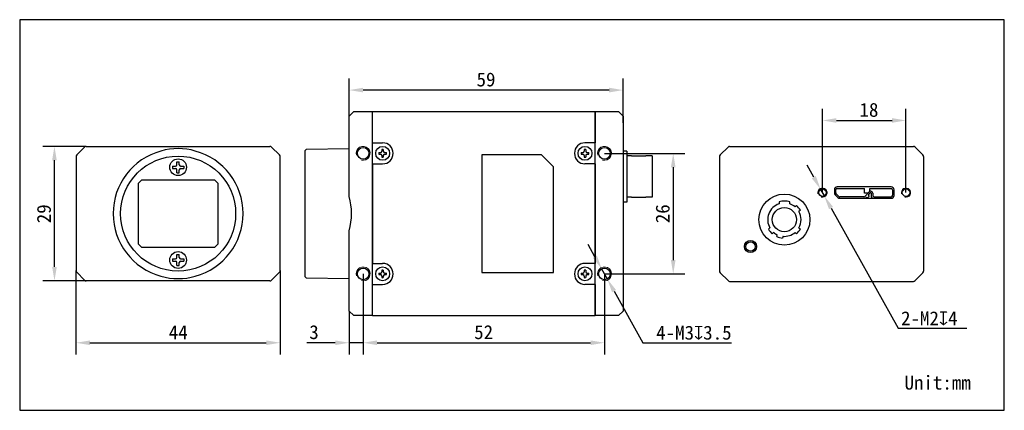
# Model space of a CAD drawing. Header units: millimetres. Extents: x 39 to 251, y 67 to 151.
import ezdxf

# ---------------------------------------------------------------- set-up
doc = ezdxf.new("R2010")
doc.units = ezdxf.units.MM
doc.header["$LTSCALE"] = 16.335
doc.header["$PDMODE"] = 3
doc.header["$PDSIZE"] = 8
doc.layers.get('0').update_dxf_attribs({"linetype": 'CONTINUOUS', "lineweight": 30})
doc.layers.get('Defpoints').update_dxf_attribs({"linetype": 'CONTINUOUS'})
for name, color, linetype in [('D-01-32-26-0078CONTINUOUS_LINE', 7, 'CONTINUOUS'), ('D-01-32-26-0761CONTINUOUS_LINE', 7, 'CONTINUOUS'), ('D-01-34-26-0003CONTINUOUS_LINE', 7, 'CONTINUOUS'), ('D-01-35-26-0467CONTINUOUS_LINE', 7, 'CONTINUOUS'), ('D-01-36-26-0045CONTINUOUS_LINE', 7, 'CONTINUOUS'), ('D-01-36-26-0052CONTINUOUS_LINE', 7, 'CONTINUOUS'), ('D-01-36-26-0DXF_CONTINUOUS_LINE', 7, 'CONTINUOUS'), ('DIMENSION_OF_890WTEXT', 7, 'CONTINUOUS'), ('HOUGAICONTINUOUS_LINE', 7, 'CONTINUOUS'), ('HR10A-7R-6PBCONTINUOUS_LINE', 7, 'CONTINUOUS'), ('SC-CM2X3BCONTINUOUS_LINE', 7, 'CONTINUOUS'), ('SC-T1M2X3BCONTINUOUS_LINE', 7, 'CONTINUOUS'), ('ZX360D-B-10PCONTINUOUS_LINE', 7, 'CONTINUOUS')]:
    doc.layers.add(name, color=color, linetype=linetype)
doc.layers.add('DIMENSION_OF_890WDIMENSION', color=8, linetype='CONTINUOUS', lineweight=13)
doc.styles.get("Standard").update_dxf_attribs({"font": 'simfang.ttf'})
doc.dimstyles.new('DIMSTYLE_1', dxfattribs={"dimtxt": 3, "dimasz": 3, "dimexe": 2.5, "dimexo": 0, "dimgap": 0.75, "dimtad": 1, "dimdec": 3, "dimdsep": 46, "dimtxsty": 'STANDARD', "dimblk": '_FILLED', "dimblk1": '_FILLED', "dimblk2": '_FILLED', "dimcen": 0.09, "dimclrt": 3, "dimadec": 0, "dimazin": 0, "dimtp": 0.001, "dimtm": 0.001, "dimtfac": 1, "dimtdec": 3, "dimtofl": 0, "dimtmove": 0, "dimatfit": 3, "dimldrblk": '_FILLED', "dimfxl": 1, "dimtolj": 1, "dimarcsym": 0})
doc.dimstyles.new('DIMSTYLE_2', dxfattribs={"dimtxt": 3, "dimasz": 3, "dimexe": 2.5, "dimexo": 0, "dimtad": 1, "dimdec": 3, "dimdsep": 46, "dimtxsty": 'STANDARD', "dimblk": '_FILLED', "dimblk1": '_FILLED', "dimblk2": '_FILLED', "dimcen": 0.09, "dimclrt": 3, "dimadec": 0, "dimazin": 0, "dimtp": 0.001, "dimtm": 0.001, "dimtfac": 1, "dimtdec": 3, "dimtmove": 0, "dimatfit": 2, "dimldrblk": '_FILLED', "dimfxl": 1, "dimtolj": 1, "dimarcsym": 0})

# ---------------------------------------------------------------- blocks, each defined once
blk = doc.blocks.new('_FILLED')
at = {"color": 0, "linetype": 'ByBlock'}
blk.add_solid([(0, 0), (-1, 0.167), (-1, -0.167)], dxfattribs=at)
blk = doc.blocks.new('*D1')
at = {"layer": 'Defpoints', "color": 0, "lineweight": 30, "transparency": 16777216}
for p in [(51.08, 96.73), (95.08, 96.73), (95.08, 81.18)]:
    blk.add_point(p, dxfattribs=at)
at = {"layer": 'DIMENSION_OF_890WDIMENSION', "color": 0, "lineweight": -2, "transparency": 16777216}
for p, q in [((51.08, 96.73), (51.08, 78.68)), ((95.08, 96.73), (95.08, 78.68)), ((54.08, 81.18), (92.08, 81.18))]:
    blk.add_line(p, q, dxfattribs=at)
at = {"layer": 'DIMENSION_OF_890WDIMENSION', "color": 0, "lineweight": -2, "transparency": 16777216, "xscale": 3, "yscale": 3, "zscale": 3, "rotation": 180}
blk.add_blockref('_FILLED', (51.08, 81.18), dxfattribs=at)
at = {"layer": 'DIMENSION_OF_890WDIMENSION', "color": 0, "lineweight": -2, "transparency": 16777216, "xscale": 3, "yscale": 3, "zscale": 3}
blk.add_blockref('_FILLED', (95.08, 81.18), dxfattribs=at)
at = {"layer": 'DIMENSION_OF_890WDIMENSION', "color": 7, "lineweight": 15, "transparency": 16777216, "insert": (73.11, 84.93), "char_height": 3, "attachment_point": 2}
blk.add_mtext('\\A1;44', dxfattribs=at)
blk = doc.blocks.new('*D2')
at = {"layer": 'Defpoints', "color": 0, "lineweight": 30, "transparency": 16777216}
for p in [(46.44, 123.52), (53.29, 123.52), (53.29, 94.52)]:
    blk.add_point(p, dxfattribs=at)
at = {"layer": 'DIMENSION_OF_890WDIMENSION', "color": 0, "lineweight": -2, "transparency": 16777216}
for p, q in [((53.29, 123.52), (43.94, 123.52)), ((46.44, 97.52), (46.44, 120.52)), ((53.29, 94.52), (43.94, 94.52))]:
    blk.add_line(p, q, dxfattribs=at)
at = {"layer": 'DIMENSION_OF_890WDIMENSION', "color": 0, "lineweight": -2, "transparency": 16777216, "xscale": 3, "yscale": 3, "zscale": 3}
for p, rotation in [((46.44, 123.52), 90), ((46.44, 94.52), 270)]:
    blk.add_blockref('_FILLED', p, dxfattribs=dict(at, rotation=rotation))
at = {"layer": 'DIMENSION_OF_890WDIMENSION', "color": 7, "lineweight": 15, "transparency": 16777216, "insert": (42.66, 108.99), "char_height": 3, "attachment_point": 2, "rotation": 90}
blk.add_mtext('\\A1;29', dxfattribs=at)
blk = doc.blocks.new('*D3')
at = {"layer": 'Defpoints', "color": 0, "lineweight": 30, "transparency": 16777216}
for p in [(109.95, 135.66), (109.95, 128.61), (168.95, 128.61)]:
    blk.add_point(p, dxfattribs=at)
at = {"layer": 'DIMENSION_OF_890WDIMENSION', "color": 0, "lineweight": -2, "transparency": 16777216}
for p, q in [((109.95, 128.61), (109.95, 138.16)), ((168.95, 128.61), (168.95, 138.16)), ((165.95, 135.66), (112.95, 135.66))]:
    blk.add_line(p, q, dxfattribs=at)
at = {"layer": 'DIMENSION_OF_890WDIMENSION', "color": 0, "lineweight": -2, "transparency": 16777216, "xscale": 3, "yscale": 3, "zscale": 3, "rotation": 180}
blk.add_blockref('_FILLED', (109.95, 135.66), dxfattribs=at)
at = {"layer": 'DIMENSION_OF_890WDIMENSION', "color": 0, "lineweight": -2, "transparency": 16777216, "xscale": 3, "yscale": 3, "zscale": 3}
blk.add_blockref('_FILLED', (168.95, 135.66), dxfattribs=at)
at = {"layer": 'DIMENSION_OF_890WDIMENSION', "color": 7, "lineweight": 15, "transparency": 16777216, "insert": (139.43, 139.45), "char_height": 3, "attachment_point": 2}
blk.add_mtext('\\A1;59', dxfattribs=at)
blk = doc.blocks.new('*D4')
at = {"layer": 'Defpoints', "color": 0, "lineweight": 30, "transparency": 16777216}
for p in [(164.95, 122.02), (164.95, 96.02), (179.77, 96.02)]:
    blk.add_point(p, dxfattribs=at)
at = {"layer": 'DIMENSION_OF_890WDIMENSION', "color": 0, "lineweight": -2, "transparency": 16777216}
for p, q in [((164.95, 122.02), (182.27, 122.02)), ((179.77, 119.02), (179.77, 99.02)), ((164.95, 96.02), (182.27, 96.02))]:
    blk.add_line(p, q, dxfattribs=at)
at = {"layer": 'DIMENSION_OF_890WDIMENSION', "color": 0, "lineweight": -2, "transparency": 16777216, "xscale": 3, "yscale": 3, "zscale": 3}
for p, rotation in [((179.77, 122.02), 90), ((179.77, 96.02), 270)]:
    blk.add_blockref('_FILLED', p, dxfattribs=dict(at, rotation=rotation))
at = {"layer": 'DIMENSION_OF_890WDIMENSION', "color": 7, "lineweight": 15, "transparency": 16777216, "insert": (175.98, 109), "char_height": 3, "attachment_point": 2, "rotation": 90}
blk.add_mtext('\\A1;26', dxfattribs=at)
blk = doc.blocks.new('*D5')
at = {"layer": 'Defpoints', "color": 0, "lineweight": 30, "transparency": 16777216}
for p in [(112.95, 96.02), (164.95, 96.02), (164.95, 81.18)]:
    blk.add_point(p, dxfattribs=at)
at = {"layer": 'DIMENSION_OF_890WDIMENSION', "color": 0, "lineweight": -2, "transparency": 16777216}
for p, q in [((112.95, 96.02), (112.95, 78.68)), ((164.95, 96.02), (164.95, 78.68)), ((115.95, 81.18), (161.95, 81.18))]:
    blk.add_line(p, q, dxfattribs=at)
at = {"layer": 'DIMENSION_OF_890WDIMENSION', "color": 0, "lineweight": -2, "transparency": 16777216, "xscale": 3, "yscale": 3, "zscale": 3, "rotation": 180}
blk.add_blockref('_FILLED', (112.95, 81.18), dxfattribs=at)
at = {"layer": 'DIMENSION_OF_890WDIMENSION', "color": 0, "lineweight": -2, "transparency": 16777216, "xscale": 3, "yscale": 3, "zscale": 3}
blk.add_blockref('_FILLED', (164.95, 81.18), dxfattribs=at)
at = {"layer": 'DIMENSION_OF_890WDIMENSION', "color": 7, "lineweight": 15, "transparency": 16777216, "insert": (138.92, 84.97), "char_height": 3, "attachment_point": 2}
blk.add_mtext('\\A1;52', dxfattribs=at)
blk = doc.blocks.new('*D6')
at = {"layer": 'Defpoints', "color": 0, "lineweight": 30, "transparency": 16777216}
for p in [(229.92, 129.11), (211.92, 113.55), (229.92, 113.55)]:
    blk.add_point(p, dxfattribs=at)
at = {"layer": 'DIMENSION_OF_890WDIMENSION', "color": 0, "lineweight": -2, "transparency": 16777216}
for p, q in [((211.92, 113.55), (211.92, 131.61)), ((229.92, 113.55), (229.92, 131.61)), ((214.92, 129.11), (226.92, 129.11))]:
    blk.add_line(p, q, dxfattribs=at)
at = {"layer": 'DIMENSION_OF_890WDIMENSION', "color": 0, "lineweight": -2, "transparency": 16777216, "xscale": 3, "yscale": 3, "zscale": 3, "rotation": 180}
blk.add_blockref('_FILLED', (211.92, 129.11), dxfattribs=at)
at = {"layer": 'DIMENSION_OF_890WDIMENSION', "color": 0, "lineweight": -2, "transparency": 16777216, "xscale": 3, "yscale": 3, "zscale": 3}
blk.add_blockref('_FILLED', (229.92, 129.11), dxfattribs=at)
at = {"layer": 'DIMENSION_OF_890WDIMENSION', "color": 7, "lineweight": 15, "transparency": 16777216, "insert": (221.95, 132.9), "char_height": 3, "attachment_point": 2}
blk.add_mtext('\\A1;18', dxfattribs=at)
blk = doc.blocks.new('*D7')
at = {"layer": 'Defpoints', "color": 0, "lineweight": 30, "transparency": 16777216}
for p in [(164.35, 97.12), (165.56, 94.93)]:
    blk.add_point(p, dxfattribs=at)
at = {"layer": 'DIMENSION_OF_890WDIMENSION', "color": 0, "lineweight": -2, "transparency": 16777216}
for p, q in [((162.89, 99.74), (161.43, 102.36)), ((164.35, 97.12), (165.56, 94.93)), ((167.02, 92.31), (173.22, 81.18)), ((173.22, 81.18), (192.35, 81.18))]:
    blk.add_line(p, q, dxfattribs=at)
at = {"layer": 'DIMENSION_OF_890WDIMENSION', "color": 0, "lineweight": -2, "transparency": 16777216, "xscale": 3, "yscale": 3, "zscale": 3}
for p, rotation in [((164.35, 97.12), 299.1206922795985), ((165.56, 94.93), 119.1206922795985)]:
    blk.add_blockref('_FILLED', p, dxfattribs=dict(at, rotation=rotation))
at = {"layer": 'DIMENSION_OF_890WDIMENSION', "color": 7, "lineweight": 15, "transparency": 16777216, "insert": (192.35, 84.86), "char_height": 3, "attachment_point": 3}
blk.add_mtext('\\A1;4-M3{\\Fgdt|c134;x}3.5', dxfattribs=at)
blk = doc.blocks.new('*D8')
at = {"layer": 'Defpoints', "color": 0, "lineweight": 30, "transparency": 16777216}
for p in [(211.53, 114.25), (212.31, 112.85)]:
    blk.add_point(p, dxfattribs=at)
at = {"layer": 'DIMENSION_OF_890WDIMENSION', "color": 0, "lineweight": -2, "transparency": 16777216}
for p, q in [((210.07, 116.87), (208.61, 119.49)), ((211.53, 114.25), (212.31, 112.85)), ((213.78, 110.23), (228.23, 84.34)), ((228.23, 84.34), (243.02, 84.34))]:
    blk.add_line(p, q, dxfattribs=at)
at = {"layer": 'DIMENSION_OF_890WDIMENSION', "color": 0, "lineweight": -2, "transparency": 16777216, "xscale": 3, "yscale": 3, "zscale": 3}
for p, rotation in [((211.53, 114.25), 299.1698304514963), ((212.31, 112.85), 119.1698304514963)]:
    blk.add_blockref('_FILLED', p, dxfattribs=dict(at, rotation=rotation))
at = {"layer": 'DIMENSION_OF_890WDIMENSION', "color": 7, "lineweight": 15, "transparency": 16777216, "insert": (228.86, 87.96), "char_height": 3, "attachment_point": 1}
blk.add_mtext('\\A1;2-M2{\\Fgdt|c134;x}4', dxfattribs=at)
blk = doc.blocks.new('*D11')
at = {"layer": 'Defpoints', "color": 0, "lineweight": 30, "transparency": 16777216}
for p in [(112.95, 96.02), (109.95, 88.02), (109.95, 81.18)]:
    blk.add_point(p, dxfattribs=at)
at = {"layer": 'DIMENSION_OF_890WDIMENSION', "color": 0, "lineweight": -2, "transparency": 16777216}
for p, q in [((112.95, 96.02), (112.95, 78.68)), ((109.95, 88.02), (109.95, 78.68)), ((106.95, 81.18), (100.79, 81.18)), ((112.95, 81.18), (109.95, 81.18)), ((115.95, 81.18), (118.95, 81.18))]:
    blk.add_line(p, q, dxfattribs=at)
at = {"layer": 'DIMENSION_OF_890WDIMENSION', "color": 0, "lineweight": -2, "transparency": 16777216, "xscale": 3, "yscale": 3, "zscale": 3}
blk.add_blockref('_FILLED', (109.95, 81.18), dxfattribs=at)
at = {"layer": 'DIMENSION_OF_890WDIMENSION', "color": 0, "lineweight": -2, "transparency": 16777216, "xscale": 3, "yscale": 3, "zscale": 3, "rotation": 180}
blk.add_blockref('_FILLED', (112.95, 81.18), dxfattribs=at)
at = {"layer": 'DIMENSION_OF_890WDIMENSION', "color": 7, "lineweight": 15, "transparency": 16777216, "insert": (102.37, 83.45), "char_height": 3, "attachment_point": 5}
blk.add_mtext('\\A1;3', dxfattribs=at)

msp = doc.modelspace()

# ---------------------------------------------------------------- linework, layer by layer
for p, q in [((38.9483, 150.8402), (38.9483, 66.6148)), ((251.1111, 150.8402), (38.9483, 150.8402)), ((251.1111, 66.6148), (251.1111, 150.8402)), ((38.9483, 66.6148), (251.1111, 66.6148))]:
    msp.add_line(p, q)
at = {"lineweight": 30}
for p, q in [((170.7542, 121.4497), (173.8542, 121.4497)), ((189.724, 121.309), (189.724, 121.2173)), ((233.724, 121.309), (233.724, 121.2173)), ((170.7542, 112.5997), (173.8542, 112.5997)), ((215.099, 114.4744), (216.6834, 114.4244)), ((221.4136, 112.5091), (221.4829, 112.4449)), ((221.8213, 112.9493), (221.8906, 112.8852)), ((226.749, 112.6244), (226.7673, 112.625))]:
    msp.add_line(p, q, dxfattribs=at)
at = {"layer": 'D-01-32-26-0078CONTINUOUS_LINE', "color": 7, "lineweight": 30}
for p, q in [((191.5775, 123.378), (189.8763, 121.6767)), ((191.9311, 123.5244), (231.5169, 123.5244)), ((231.8704, 123.378), (233.5717, 121.6767))]:
    msp.add_line(p, q, dxfattribs=at)
for centre, radius, start, end in [((191.9311, 123.0244), 0.5, 90, 135), ((231.5169, 123.0244), 0.5, 45, 90), ((190.244, 121.309), 0.52, 135, 180), ((233.204, 121.309), 0.52, 0, 45)]:
    msp.add_arc(centre, radius, start, end, dxfattribs=at)
at = {"layer": 'D-01-32-26-0761CONTINUOUS_LINE', "color": 7, "lineweight": 30}
for p, q in [((64.5316, 115.6244), (65.2316, 116.3244)), ((64.5316, 102.4244), (64.5316, 115.6244)), ((65.2316, 116.3244), (80.9316, 116.3244)), ((80.9316, 116.3244), (81.6316, 115.6244)), ((81.6316, 115.6244), (81.6316, 102.4244)), ((65.2316, 101.7244), (64.5316, 102.4244)), ((81.6316, 102.4244), (80.9316, 101.7244)), ((80.9316, 101.7244), (65.2316, 101.7244))]:
    msp.add_line(p, q, dxfattribs=at)
at = {"layer": 'D-01-34-26-0003CONTINUOUS_LINE', "color": 7, "lineweight": 30}
for p, q in [((114.9542, 124.2884), (114.9542, 131.0244)), ((114.9542, 131.0244), (162.9542, 131.0244)), ((162.9542, 131.0244), (162.9542, 124.2884)), ((114.9542, 124.2884), (117.1542, 124.2884)), ((162.9542, 124.2884), (160.7542, 124.2884)), ((138.5542, 121.7244), (138.5542, 96.3244)), ((151.3542, 121.7244), (138.5542, 121.7244)), ((151.3542, 121.7244), (153.9542, 119.1244)), ((114.9542, 119.7604), (114.9542, 98.2884)), ((114.9542, 119.7604), (117.1542, 119.7604)), ((153.9542, 96.3244), (153.9542, 119.1244)), ((162.9542, 119.7604), (160.7542, 119.7604)), ((162.9542, 119.7604), (162.9542, 98.2884)), ((114.9542, 98.2884), (117.1542, 98.2884)), ((162.9542, 98.2884), (160.7542, 98.2884)), ((138.5542, 96.3244), (153.9542, 96.3244)), ((114.9542, 87.0244), (114.9542, 93.7604)), ((114.9542, 93.7604), (117.1542, 93.7604)), ((162.9542, 93.7604), (160.7542, 93.7604)), ((162.9542, 93.7604), (162.9542, 87.0244)), ((114.9542, 87.0244), (162.9542, 87.0244))]:
    msp.add_line(p, q, dxfattribs=at)
at = {"layer": 'D-01-34-26-0003CONTINUOUS_LINE', "color": 9, "lineweight": 30}
msp.add_line((117.1542, 98.2884), (117.1542, 98.2744), dxfattribs=at)
at = {"layer": 'D-01-34-26-0003CONTINUOUS_LINE', "color": 7, "lineweight": 30}
for centre, start, end in [((117.1542, 122.0244), 270, 90), ((160.7542, 122.0244), 90, 270), ((117.1542, 96.0244), 270, 90), ((160.7542, 96.0244), 90, 270)]:
    msp.add_arc(centre, 2.264, start, end, dxfattribs=at)
at = {"layer": 'D-01-35-26-0467CONTINUOUS_LINE', "color": 9, "lineweight": 30}
msp.add_circle((196.424, 101.9244), 1.0102, dxfattribs=at)
at = {"layer": 'D-01-36-26-0045CONTINUOUS_LINE', "color": 7, "lineweight": 30}
for p, q in [((110.9542, 131.0244), (109.9542, 130.0244)), ((109.9542, 112.7325), (109.9542, 130.0244)), ((110.9542, 131.0244), (114.9542, 131.0244)), ((114.9542, 87.1709), (114.9542, 130.878)), ((52.9352, 123.378), (51.2281, 121.6709)), ((53.2887, 123.5244), (92.8745, 123.5244)), ((94.9352, 121.6709), (93.2281, 123.378)), ((51.0816, 121.3173), (51.0816, 96.7315)), ((100.4942, 95.3895), (100.4942, 122.6593)), ((109.9542, 123.0244), (100.6942, 122.8628)), ((109.9542, 88.0244), (109.9542, 105.3163)), ((51.2281, 96.378), (52.9352, 94.6709)), ((93.2281, 94.6709), (94.9352, 96.378)), ((92.8745, 94.5244), (53.2887, 94.5244)), ((100.4942, 95.3895), (100.6942, 95.186)), ((100.6942, 95.186), (109.9542, 95.0244)), ((109.9542, 88.0244), (110.9542, 87.0244)), ((114.9542, 87.0244), (110.9542, 87.0244))]:
    msp.add_line(p, q, dxfattribs=at)
at = {"layer": 'D-01-36-26-0045CONTINUOUS_LINE', "color": 7, "linetype": 'Continuous', "lineweight": 30}
msp.add_line((95.0816, 96.7315), (95.0816, 121.3173), dxfattribs=at)
at = {"layer": 'D-01-36-26-0045CONTINUOUS_LINE', "color": 7}
msp.add_line((100.4942, 122.6593), (100.6942, 122.8628), dxfattribs=at)
at = {"layer": 'D-01-36-26-0045CONTINUOUS_LINE', "color": 7, "lineweight": 30}
for centre, radius in [((112.9542, 122.0244), 1.25), ((73.0816, 109.0244), 12.4), ((112.9542, 96.0244), 1.25)]:
    msp.add_circle(centre, radius, dxfattribs=at)
for centre, radius, start, end in [((53.2887, 123.0244), 0.5, 90, 135), ((92.8745, 123.0244), 0.5, 45, 90), ((51.5816, 121.3173), 0.5, 135, 180), ((73.0816, 109.0244), 14, 105.358886, 254.641114), ((73.0816, 109.0244), 14, 285.358886, 74.641114), ((94.5816, 121.3173), 0.5, 0, 45), ((51.5816, 96.7315), 0.5, 180, 225), ((94.5816, 96.7315), 0.5, 315, 0), ((53.2887, 95.0244), 0.5, 225, 270), ((92.8745, 95.0244), 0.5, 270, 315)]:
    msp.add_arc(centre, radius, start, end, dxfattribs=at)
for centre, major_axis, start_param, end_param in [((73.0816, 109.2647), (0, 13.7686), -0.27272593, 0.27272593), ((96.6945, 109.0244), (13.7686, 0), -0.27272593, 0.27272593), ((73.0816, 108.7841), (0, 13.7686), 2.86886672, 3.41431859)]:
    msp.add_ellipse(centre, major_axis=major_axis, ratio=0.99984765, start_param=start_param, end_param=end_param, dxfattribs=at)
at = {"layer": 'D-01-36-26-0052CONTINUOUS_LINE', "color": 7, "lineweight": 30}
for p, q in [((162.9542, 87.1709), (162.9542, 131.0244)), ((162.9542, 131.0244), (167.9542, 131.0244)), ((167.9542, 131.0244), (168.9542, 130.0244)), ((168.9542, 130.0244), (168.9542, 88.0244)), ((167.9542, 87.0244), (162.9542, 87.0244)), ((167.9542, 87.0244), (168.9542, 88.0244))]:
    msp.add_line(p, q, dxfattribs=at)
for centre in [(164.9542, 122.0244), (164.9542, 96.0244)]:
    msp.add_circle(centre, 1.25, dxfattribs=at)
at = {"layer": 'D-01-36-26-0DXF_CONTINUOUS_LINE', "color": 7, "linetype": 'Continuous', "lineweight": 15}
for centre, radius in [((112.9542, 122.0244), 1.5), ((164.9542, 122.0244), 1.5), ((211.924, 113.5494), 1), ((229.924, 113.5494), 1), ((112.9542, 96.0244), 1.5), ((164.9542, 96.0244), 1.5)]:
    msp.add_arc(centre, radius, 255, 195, dxfattribs=at)
at = {"layer": 'HOUGAICONTINUOUS_LINE', "color": 7, "lineweight": 30}
for p, q in [((189.724, 121.2173), (189.724, 96.6315)), ((233.724, 121.2173), (233.724, 96.6315)), ((226.749, 114.7744), (215.099, 114.7744)), ((214.499, 114.1744), (214.499, 113.4987)), ((214.6747, 113.0744), (215.249, 112.5001)), ((227.349, 112.9244), (227.349, 114.1744)), ((215.6732, 112.3244), (226.749, 112.3244)), ((189.8704, 96.278), (191.5775, 94.5709)), ((231.8704, 94.5709), (233.5775, 96.278)), ((191.9311, 94.4244), (231.5169, 94.4244))]:
    msp.add_line(p, q, dxfattribs=at)
for centre, radius in [((211.924, 113.5494), 0.8), ((229.924, 113.5494), 0.8), ((196.424, 101.9244), 1.3)]:
    msp.add_circle(centre, radius, dxfattribs=at)
for centre, radius, start, end in [((215.099, 114.1744), 0.6, 90, 180), ((226.749, 114.1744), 0.6, 0, 90), ((215.099, 113.4987), 0.6, 180, 225), ((215.6732, 112.9244), 0.6, 225, 270), ((226.749, 112.9244), 0.6, 270, 0), ((190.224, 96.6315), 0.5, 180, 225), ((233.224, 96.6315), 0.5, 315, 0), ((191.9311, 94.9244), 0.5, 225, 270), ((231.5169, 94.9244), 0.5, 270, 315)]:
    msp.add_arc(centre, radius, start, end, dxfattribs=at)
at = {"layer": 'HR10A-7R-6PBCONTINUOUS_LINE', "color": 7, "lineweight": 30}
for p, q in [((169.7542, 122.5247), (168.9542, 122.5247)), ((169.7542, 122.5247), (169.7542, 111.5247)), ((170.7542, 121.4497), (169.7542, 121.4497)), ((175.2542, 121.4497), (173.8542, 121.4497)), ((175.2542, 121.4497), (175.2542, 112.5997)), ((170.7542, 112.5997), (169.7542, 112.5997)), ((175.2542, 112.5997), (173.8542, 112.5997)), ((169.7542, 111.5247), (168.9542, 111.5247)), ((202.574, 111.5555), (202.574, 111.1358)), ((204.874, 111.1358), (204.874, 111.5555)), ((206.0186, 110.4983), (206.3296, 110.7593)), ((207.1652, 109.7635), (206.8542, 109.5025)), ((200.2827, 105.6854), (200.5937, 105.9463)), ((201.4293, 104.9505), (201.1183, 104.6895)), ((202.0746, 104.0803), (202.1797, 104.4725)), ((203.4354, 104.136), (203.3303, 103.7438)), ((206.3296, 104.6895), (206.0186, 104.9505)), ((206.8542, 105.9463), (207.1652, 105.6854))]:
    msp.add_line(p, q, dxfattribs=at)
for radius in [5.5, 2.6]:
    msp.add_circle((203.724, 107.7244), radius, dxfattribs=at)
for radius, start, end in [(3.6, 108.629331, 209.597879), (4, 73.291656, 106.708344), (3.6, 50.402121, 71.370669), (4, 30.647965, 49.352035), (3.6, 330.402121, 29.597879), (4, 210.647965, 229.352035), (3.6, 230.402121, 244.597879), (4, 245.647965, 264.352035), (3.6, 265.402121, 309.597879), (4, 310.647965, 329.352035)]:
    msp.add_arc((203.724, 107.7244), radius, start, end, dxfattribs=at)
at = {"layer": 'SC-CM2X3BCONTINUOUS_LINE', "color": 7, "lineweight": 30}
for p, q in [((71.8816, 119.2744), (71.8816, 118.7744)), ((71.8816, 119.2744), (72.5316, 119.2744)), ((72.8316, 119.5744), (72.8316, 120.2244)), ((72.8316, 120.2244), (73.3316, 120.2244)), ((73.3316, 119.5744), (73.3316, 120.2244)), ((73.6316, 119.2744), (74.2816, 119.2744)), ((74.2816, 119.2744), (74.2816, 118.7744)), ((71.8816, 118.7744), (72.5316, 118.7744)), ((72.8316, 117.8244), (72.8316, 118.4744)), ((72.8316, 117.8244), (73.3316, 117.8244)), ((73.3316, 117.8244), (73.3316, 118.4744)), ((73.6316, 118.7744), (74.2816, 118.7744)), ((72.8316, 99.5744), (72.8316, 100.2244)), ((72.8316, 100.2244), (73.3316, 100.2244)), ((73.3316, 99.5744), (73.3316, 100.2244)), ((71.8816, 99.2744), (71.8816, 98.7744)), ((71.8816, 99.2744), (72.5316, 99.2744)), ((71.8816, 98.7744), (72.5316, 98.7744)), ((72.8316, 97.8244), (72.8316, 98.4744)), ((72.8316, 97.8244), (73.3316, 97.8244)), ((73.3316, 97.8244), (73.3316, 98.4744)), ((73.6316, 99.2744), (74.2816, 99.2744)), ((73.6316, 98.7744), (74.2816, 98.7744)), ((74.2816, 99.2744), (74.2816, 98.7744))]:
    msp.add_line(p, q, dxfattribs=at)
for centre in [(73.0816, 119.0244), (73.0816, 99.0244)]:
    msp.add_circle(centre, 1.8, dxfattribs=at)
for centre, start, end in [((72.5316, 119.5744), 270, 0), ((73.6316, 119.5744), 180, 270), ((72.5316, 118.4744), 0, 90), ((73.6316, 118.4744), 90, 180), ((72.5316, 99.5744), 270, 0), ((72.5316, 98.4744), 0, 90), ((73.6316, 99.5744), 180, 270), ((73.6316, 98.4744), 90, 180)]:
    msp.add_arc(centre, 0.3, start, end, dxfattribs=at)
at = {"layer": 'SC-T1M2X3BCONTINUOUS_LINE', "color": 7, "lineweight": 30}
for p, q in [((116.3465, 122.1744), (116.7042, 122.1744)), ((116.3465, 121.8744), (116.7042, 121.8744)), ((117.0042, 122.8321), (117.0042, 122.4744)), ((117.0042, 121.5744), (117.0042, 121.2168)), ((117.3042, 122.8321), (117.3042, 122.4744)), ((117.3042, 121.5744), (117.3042, 121.2168)), ((117.6042, 122.1744), (117.9618, 122.1744)), ((117.6042, 121.8744), (117.9618, 121.8744)), ((159.9465, 122.1744), (160.3042, 122.1744)), ((159.9465, 121.8744), (160.3042, 121.8744)), ((160.6042, 122.8321), (160.6042, 122.4744)), ((160.6042, 121.5744), (160.6042, 121.2168)), ((160.9042, 122.8321), (160.9042, 122.4744)), ((160.9042, 121.5744), (160.9042, 121.2168)), ((161.2042, 122.1744), (161.5618, 122.1744)), ((161.2042, 121.8744), (161.5618, 121.8744)), ((116.3465, 96.1744), (116.7042, 96.1744)), ((116.3465, 95.8744), (116.7042, 95.8744)), ((117.0042, 96.8321), (117.0042, 96.4744)), ((117.0042, 95.5744), (117.0042, 95.2168)), ((117.3042, 96.8321), (117.3042, 96.4744)), ((117.3042, 95.5744), (117.3042, 95.2168)), ((117.6042, 96.1744), (117.9618, 96.1744)), ((117.6042, 95.8744), (117.9618, 95.8744)), ((159.9465, 96.1744), (160.3042, 96.1744)), ((159.9465, 95.8744), (160.3042, 95.8744)), ((160.6042, 96.8321), (160.6042, 96.4744)), ((160.6042, 95.5744), (160.6042, 95.2168)), ((160.9042, 96.8321), (160.9042, 96.4744)), ((160.9042, 95.5744), (160.9042, 95.2168)), ((161.2042, 96.1744), (161.5618, 96.1744)), ((161.2042, 95.8744), (161.5618, 95.8744))]:
    msp.add_line(p, q, dxfattribs=at)
for centre in [(117.1542, 122.0244), (160.7542, 122.0244), (117.1542, 96.0244), (160.7542, 96.0244)]:
    msp.add_circle(centre, 1.5, dxfattribs=at)
for centre, radius, start, end in [((120.7622, 122.0244), 4.4182, 178.054608, 181.945392), ((116.7042, 122.4744), 0.3, 270, 360), ((116.7042, 121.5744), 0.3, 0, 90), ((117.1542, 118.4155), 4.4191, 88.054819, 91.945181), ((117.1542, 125.6333), 4.4191, 268.054819, 271.945181), ((117.6042, 122.4744), 0.3, 180, 270), ((117.6042, 121.5744), 0.3, 90, 180), ((113.5462, 122.0244), 4.4182, 358.054608, 1.945392), ((164.3622, 122.0244), 4.4182, 178.054608, 181.945392), ((160.3042, 122.4744), 0.3, 270, 360), ((160.3042, 121.5744), 0.3, 0, 90), ((160.7542, 118.4155), 4.4191, 88.054819, 91.945181), ((160.7542, 125.6333), 4.4191, 268.054819, 271.945181), ((161.2042, 122.4744), 0.3, 180, 270), ((161.2042, 121.5744), 0.3, 90, 180), ((157.1462, 122.0244), 4.4182, 358.054608, 1.945392), ((120.7622, 96.0244), 4.4182, 178.054608, 181.945392), ((116.7042, 96.4744), 0.3, 270, 360), ((116.7042, 95.5744), 0.3, 0, 90), ((117.1542, 92.4155), 4.4191, 88.054819, 91.945181), ((117.6042, 96.4744), 0.3, 180, 270), ((117.6042, 95.5744), 0.3, 90, 180), ((113.5462, 96.0244), 4.4182, 358.054608, 1.945392), ((164.3622, 96.0244), 4.4182, 178.054608, 181.945392), ((160.3042, 96.4744), 0.3, 270, 360), ((160.3042, 95.5744), 0.3, 0, 90), ((160.7542, 92.4155), 4.4191, 88.054819, 91.945181), ((161.2042, 96.4744), 0.3, 180, 270), ((161.2042, 95.5744), 0.3, 90, 180), ((157.1462, 96.0244), 4.4182, 358.054608, 1.945392), ((117.1542, 99.6333), 4.4191, 268.054819, 271.945181), ((160.7542, 99.6333), 4.4191, 268.054819, 271.945181)]:
    msp.add_arc(centre, radius, start, end, dxfattribs=at)
at = {"layer": 'ZX360D-B-10PCONTINUOUS_LINE', "color": 7, "lineweight": 30}
for p, q in [((214.799, 113.4987), (214.799, 114.1744)), ((215.4611, 112.7123), (214.8868, 113.2865)), ((220.8179, 112.6244), (215.6732, 112.6244)), ((220.959, 113.4244), (220.959, 114.4244)), ((221.6897, 113.4244), (220.959, 113.4244)), ((221.9635, 113.7201), (221.038, 112.7206)), ((221.5576, 113.2817), (221.5816, 113.3076)), ((221.7024, 112.5143), (221.8383, 112.661)), ((221.8384, 113.0698), (222.2227, 113.4849)), ((222.159, 113.8438), (222.159, 114.4244)), ((222.319, 113.8644), (222.2937, 113.8644)), ((222.319, 113.5144), (222.2937, 113.5144)), ((222.419, 113.4144), (222.419, 112.9244)), ((222.769, 113.4144), (222.769, 112.9244)), ((223.069, 112.6244), (226.749, 112.6244)), ((227.014, 114.1744), (227.014, 112.9944))]:
    msp.add_line(p, q, dxfattribs=at)
at = {"layer": 'ZX360D-B-10PCONTINUOUS_LINE', "color": 9, "lineweight": 30}
for p, q in [((216.6834, 114.4244), (220.959, 114.4244)), ((222.159, 114.4244), (226.8798, 114.4244))]:
    msp.add_line(p, q, dxfattribs=at)
at = {"layer": 'ZX360D-B-10PCONTINUOUS_LINE', "color": 7, "lineweight": 30}
for centre, radius, start, end in [((215.099, 114.1744), 0.3, 88.107812, 180), ((215.099, 113.4987), 0.3, 180, 225), ((215.6732, 112.9244), 0.3, 225, 270), ((220.8179, 112.9244), 0.3, 270, 317.202598), ((220.8179, 112.9244), 0.65, 292.484489, 317.202598), ((222.2937, 113.4144), 0.45, 90, 137.202598), ((222.2937, 113.4144), 0.1, 90, 137.202598), ((222.319, 113.4144), 0.45, 0, 90), ((222.319, 113.4144), 0.1, 0, 90), ((223.069, 112.9244), 0.65, 180, 247.799988), ((223.069, 112.9244), 0.3, 180, 270), ((226.614, 112.9944), 0.4, 292.542386, 0), ((226.714, 114.1744), 0.3, 0, 56.44269)]:
    msp.add_arc(centre, radius, start, end, dxfattribs=at)
for centre, start_param, end_param in [((221.3457, 112.4357), 6.28318512, 7.85398163), ((221.8892, 113.0227), 1.57079633, 3.14159284)]:
    msp.add_ellipse(centre, major_axis=(0.0679, 0.0734), ratio=0.69307287, start_param=start_param, end_param=end_param, dxfattribs=at)
for points, knots in [([(221.7024, 112.5143), (221.685, 112.4955), (221.6478, 112.4631), (221.5871, 112.4314), (221.5289, 112.4213), (221.4942, 112.4345), (221.4829, 112.4449)], [0, 0, 0, 0, 0.30826949, 0.58683259, 0.81510474, 1, 1, 1, 1]), ([(221.892, 112.7384), (221.8887, 112.7316), (221.8737, 112.7039), (221.8545, 112.6785), (221.8383, 112.661)], [0, 0, 0, 0, 0.24166928, 1, 1, 1, 1]), ([(221.9114, 112.8482), (221.9133, 112.8403), (221.9172, 112.8026), (221.905, 112.7649), (221.892, 112.7384)], [0, 0, 0, 0, 0.21561348, 1, 1, 1, 1])]:
    msp.add_open_spline(points, degree=3, knots=knots, dxfattribs=at)
for points in [[(221.8906, 112.8852), (221.8975, 112.8788), (221.903, 112.8707), (221.9067, 112.8621)], [(221.9067, 112.8621), (221.9087, 112.8576), (221.9102, 112.853), (221.9114, 112.8482)]]:
    msp.add_open_spline(points, degree=3, dxfattribs=at)

# ---------------------------------------------------------------- texts
at = {"layer": 'DIMENSION_OF_890WTEXT', "color": 7, "insert": (229.6001, 74.0836), "char_height": 3, "width": 15.421875, "attachment_point": 1, "line_spacing_factor": 0.9}
msp.add_mtext('Unit:mm', dxfattribs=at)

# ---------------------------------------------------------------- dimensions: what is measured, and where the dimension line sits
at = {"layer": 'DIMENSION_OF_890WDIMENSION', "color": 8, "lineweight": 15}
for base, p1, p2, angle, picture, middle in [((109.9542, 135.6611), (168.9542, 128.6102), (109.9542, 128.6102), 180, '*D3', (139.4337, 135.6611)), ((46.4449, 123.5244), (53.2887, 94.5244), (53.2887, 123.5244), 90, '*D2', (46.4449, 108.9863)), ((179.7661, 96.0244), (164.9542, 122.0244), (164.9542, 96.0244), 270, '*D4', (179.7661, 108.998))]:
    dim = msp.add_linear_dim(base=base, p1=p1, p2=p2, angle=angle, dimstyle='DIMSTYLE_1', override={"dimclrt": 7}, dxfattribs=at)
    dim.commit()
    dim.dimension.update_dxf_attribs({"geometry": picture, "text_midpoint": middle, "dimtype": 160})
for base, p1, p2, picture, middle in [((229.924, 129.1138), (211.924, 113.5494), (229.924, 113.5494), '*D6', (221.9503, 129.1138)), ((95.0816, 81.1843), (51.0816, 96.7315), (95.0816, 96.7315), '*D1', (73.1138, 81.1843)), ((164.9542, 81.1843), (112.9542, 96.0244), (164.9542, 96.0244), '*D5', (138.9161, 81.1843))]:
    dim = msp.add_linear_dim(base=base, p1=p1, p2=p2, dimstyle='DIMSTYLE_1', override={"dimclrt": 7}, dxfattribs=at)
    dim.commit()
    dim.dimension.update_dxf_attribs({"geometry": picture, "text_midpoint": middle, "dimtype": 160})
for p1, p2, text, picture, middle in [((211.5341, 114.248), (212.3139, 112.8509), '2-M2{\\Fgdt|c134;x}4', '*D8', (235.938, 84.3368)), ((164.3459, 97.1164), (165.5625, 94.9324), '4-M3{\\Fgdt|c134;x}3.5', '*D7', (183.0975, 81.1843))]:
    dim = msp.add_diameter_dim_2p(p1=p1, p2=p2, text=text, dimstyle='DIMSTYLE_2', override={"dimtih": 1, "dimtoh": 1, "dimpost": '<>', "dimclrt": 7}, dxfattribs=at)
    dim.commit()
    dim.dimension.update_dxf_attribs({"geometry": picture, "text_midpoint": middle, "dimtype": 163})
dim = msp.add_linear_dim(base=(109.9542, 81.1843), p1=(112.9542, 96.0244), p2=(109.9542, 88.0244), dimstyle='DIMSTYLE_1', override={"dimclrt": 7, "dimtofl": 1}, dxfattribs=at)
dim.commit()
dim.dimension.update_dxf_attribs({"geometry": '*D11', "text_midpoint": (102.3728, 83.4515)})

doc.saveas('drawing.dxf')
